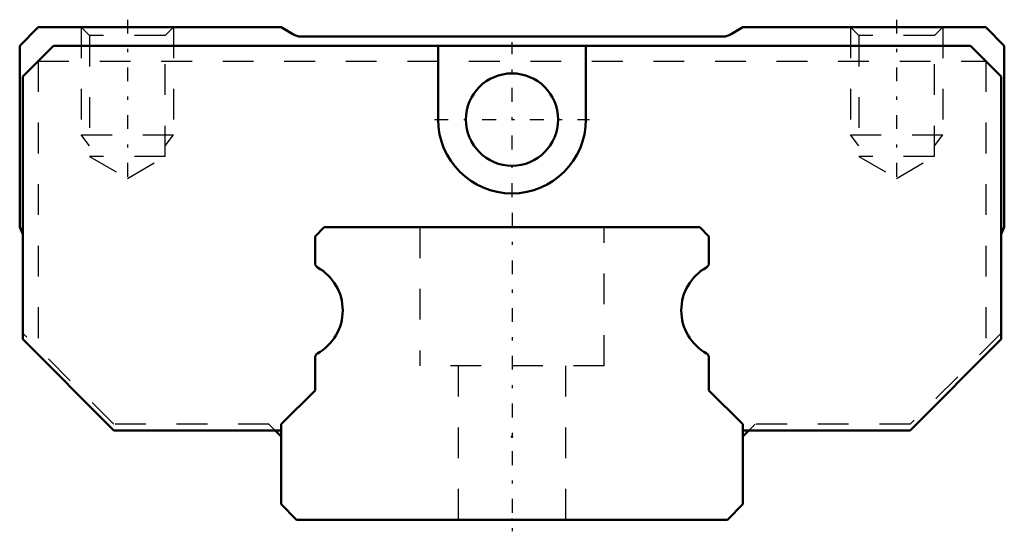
# Model space of a CAD drawing. Header units: millimetres. Extents: x -16 to 16, y -0.5 to 16.2.
import ezdxf

# ---------------------------------------------------------------- set-up
doc = ezdxf.new("R2010")
doc.units = ezdxf.units.MM
doc.linetypes.add('Center', pattern=[1.5, 0.45, -0.5, 0.05, -0.5])
doc.linetypes.add('Dashed', pattern=[2, 1, -1])
for name, color, linetype, lineweight in [('2d ConnectionPoints', 7, 'Continuous', 50), ('AM_0', 7, 'Continuous', 50), ('AM_5', 3, 'Continuous', 25), ('AM_7', 7, 'Center', 25), ('AM_9', 6, 'Dashed', 25)]:
    doc.layers.add(name, color=color, linetype=linetype, lineweight=lineweight)

# ---------------------------------------------------------------- blocks, each defined once
blk = doc.blocks.new('1_SRS15MSS1_Slider_0_in_SRS15MSS70LMG150W00001_2')
at = {"layer": 'AM_0'}
for p, q in [((-15.4, 16), (-16, 15.4)), ((-7.5, 16), (-15.4, 16)), ((-7.119, 15.771), (-7.5, 16)), ((7.5, 16), (7.119, 15.771)), ((15.4, 16), (7.5, 16)), ((16, 15.4), (15.4, 16)), ((6.862, 15.7), (-6.862, 15.7)), ((-16, 15.4), (-16, 9.5)), ((-14.9, 15.4), (-15.9, 14.4)), ((14.9, 15.4), (-14.9, 15.4)), ((-2.4, 15.4), (-2.4, 13)), ((2.4, 13), (2.4, 15.4)), ((15.9, 14.4), (14.9, 15.4)), ((16, 9.5), (16, 15.4)), ((-15.9, 14.4), (-15.9, 5.86)), ((15.9, 5.86), (15.9, 14.4)), ((-16, 9.5), (-15.9, 9.28)), ((15.9, 9.28), (16, 9.5)), ((-15.9, 5.86), (-12.94, 2.9)), ((12.94, 2.9), (15.9, 5.86)), ((-12.94, 2.9), (-7.5, 2.9)), ((-7.7, 2.9), (-7.5, 2.7)), ((7.5, 2.7), (7.7, 2.9)), ((7.5, 2.9), (12.94, 2.9))]:
    blk.add_line(p, q, dxfattribs=at)
blk.add_circle((0, 13), 1.5, dxfattribs=at)
for centre, radius, start, end in [((-6.862, 16.2), 0.5, 239.0362, 270), ((6.862, 16.2), 0.5, 270, 300.9638), ((0, 13), 2.4, 180, 0)]:
    blk.add_arc(centre, radius, start, end, dxfattribs=at)
at = {"layer": 'AM_5', "linetype": 'Dashed'}
for p, q in [((-14, 16), (-14, 12.5)), ((-11, 16), (-11, 12.5)), ((11, 16), (11, 12.5)), ((14, 16), (14, 12.5)), ((-13.729, 12.15), (-14, 12.5)), ((-14, 12.5), (-11, 12.5)), ((-11.271, 12.15), (-11, 12.5)), ((11.271, 12.15), (11, 12.5)), ((11, 12.5), (14, 12.5)), ((13.729, 12.15), (14, 12.5))]:
    blk.add_line(p, q, dxfattribs=at)
at = {"layer": 'AM_7'}
for p, q in [((-12.5, 16.245), (-12.5, 10.845)), ((12.5, 16.245), (12.5, 10.845)), ((0, 10.48), (0, 15.52)), ((-2.52, 13), (2.52, 13))]:
    blk.add_line(p, q, dxfattribs=at)
at = {"layer": 'AM_9'}
for p, q in [((-14, 16), (-13.729, 15.729)), ((-11.271, 15.729), (-11, 16)), ((11, 16), (11.271, 15.729)), ((13.729, 15.729), (14, 16)), ((-13.729, 15.729), (-13.729, 11.8)), ((-11.271, 15.729), (-13.729, 15.729)), ((-11.271, 11.8), (-11.271, 15.729)), ((11.271, 15.729), (11.271, 11.8)), ((13.729, 15.729), (11.271, 15.729)), ((13.729, 11.8), (13.729, 15.729)), ((-15.4, 14.9), (-15.4, 5.56)), ((-15.4, 14.9), (15.4, 14.9)), ((15.4, 14.9), (15.4, 5.56)), ((-13.729, 11.8), (-12.5, 11.09)), ((-11.271, 11.8), (-13.729, 11.8)), ((-12.5, 11.09), (-11.271, 11.8)), ((11.271, 11.8), (12.5, 11.09)), ((13.729, 11.8), (11.271, 11.8)), ((12.5, 11.09), (13.729, 11.8)), ((-12.94, 3.1), (-15.9, 6.06)), ((15.9, 6.06), (12.94, 3.1)), ((-7.9, 3.1), (-12.94, 3.1)), ((-7.9, 3.1), (-7.7, 2.9)), ((7.7, 2.9), (7.9, 3.1)), ((12.94, 3.1), (7.9, 3.1))]:
    blk.add_line(p, q, dxfattribs=at)
blk = doc.blocks.new('2_SRS15M7015_Track_0_in_SRS15MSS70LMG150W00001_2')
at = {"layer": 'AM_0'}
for p, q in [((-6.1, 9.5), (-6.4, 9.2)), ((6.1, 9.5), (-6.1, 9.5)), ((6.4, 9.2), (6.1, 9.5)), ((-6.4, 9.2), (-6.4, 8.33)), ((6.4, 8.33), (6.4, 9.2)), ((-6.4, 5.27), (-6.4, 4.2)), ((6.4, 4.2), (6.4, 5.27)), ((-6.4, 4.2), (-7.5, 3.1)), ((7.5, 3.1), (6.4, 4.2)), ((-7.5, 3.1), (-7.5, 0.5)), ((7.5, 0.5), (7.5, 3.1)), ((-7.5, 0.5), (-7, 0)), ((7, 0), (7.5, 0.5)), ((-7, 0), (7, 0))]:
    blk.add_line(p, q, dxfattribs=at)
for centre, radius, start, end in [((-6.25, 8.33), 0.15, 180, 240.9407), ((6.25, 8.33), 0.15, 299.0593, 0), ((-7.1, 6.8), 1.6, 299.0593, 60.9407), ((7.1, 6.8), 1.6, 119.0593, 240.9407), ((-6.25, 5.27), 0.15, 119.0593, 180), ((6.25, 5.27), 0.15, 360, 60.9407)]:
    blk.add_arc(centre, radius, start, end, dxfattribs=at)
at = {"layer": 'AM_7'}
blk.add_line((0, 9.975), (0, -0.475), dxfattribs=at)
at = {"layer": 'AM_9'}
for p, q in [((-3, 9.5), (-3, 5)), ((3, 5), (3, 9.5)), ((3, 5), (-3, 5)), ((-1.75, 5), (-1.75, 0)), ((1.75, 0), (1.75, 5))]:
    blk.add_line(p, q, dxfattribs=at)

msp = doc.modelspace()

# ---------------------------------------------------------------- linework, layer by layer
at = {"layer": '2d ConnectionPoints'}
for p in [(0, 2.7), (0, 0), (0, 0)]:
    msp.add_point(p, dxfattribs=at)

# ---------------------------------------------------------------- block references
for name in ['1_SRS15MSS1_Slider_0_in_SRS15MSS70LMG150W00001_2', '2_SRS15M7015_Track_0_in_SRS15MSS70LMG150W00001_2']:
    msp.add_blockref(name, (0, 0))

doc.saveas('drawing.dxf')
